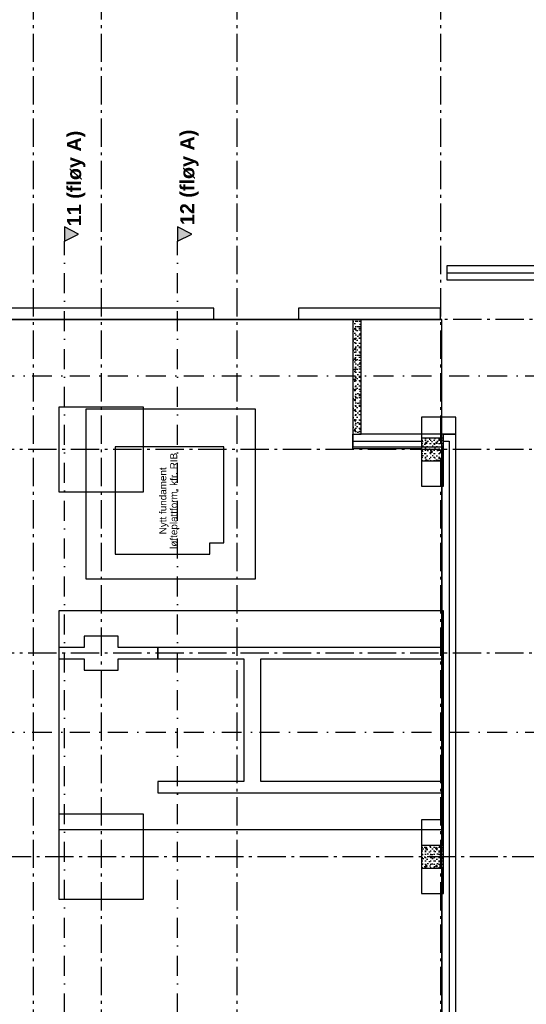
# Model space of a CAD drawing. Header units: millimetres. Extents: x -117798 to 93698, y -84437 to 74219.
# Tile 17 of 34: x -68912 to -59960, y -7426 to 9982. Entities that reach past the tile are written whole.
import ezdxf
from ezdxf.enums import TextEntityAlignment as Align

# ---------------------------------------------------------------- set-up
doc = ezdxf.new("R2010")
doc.units = ezdxf.units.MM
doc.header["$LTSCALE"] = 0.5
doc.header["$MEASUREMENT"] = 0
for name, pattern in [('Akselinje', [1500, 1000, -200, 100, -200]), ('PLINE', [0]), ('Prikk & stiplet', [1340.555525, 705.555534, -352.777767, 0, -282.222223])]:
    doc.linetypes.add(name, pattern=pattern)
for name, color, linetype in [('216- Direkte fundamentering', 7, 'Continuous'), ('216- Direkte fundamentering (Skravur)', 7, 'Continuous'), ('2314 Bærende yttervegger_ lettklinker', 7, 'Continuous'), ('252- Gulv på grunn_ bunnplate', 7, 'Continuous'), ('252- Gulv på grunn_ bunnplate(Nye konstruksjoner)', 7, 'Continuous'), ('82-- Modullinjer', 7, 'Continuous'), ('832- Tekst bygning(Nye konstruksjoner)', 7, 'Continuous'), ('852- Snittmarkør', 7, 'Continuous'), ('tiltaksgrense(Nye konstruksjoner)', 7, 'Continuous')]:
    doc.layers.add(name, color=color, linetype=linetype)
doc.styles.add('GENERATED_STYLE_1', font='arial.ttf')
doc.styles.add('GENERATED_STYLE_2', font='arial.ttf')
doc.linetypes.add('Tiltaksgrense', pattern='A,0,[1,A-2607.110 Plan Fundament1.Shx,S=4.761905,R=0,X=0,Y=0],-1200,0', length=1200)
pattern_1 = [(0, (0, 0), (0, 311.7692), [30, -150]), (0, (90, 155.9), (0, 311.7692), [30, -150]), (60, (0, 0), (-270, 155.8846), [30, -150]), (60, (180, 0), (-270, 155.8846), [30, -150]), (120, (30, 0), (270, 155.8846), [30, -150]), (120, (210, 0), (270, 155.8846), [30, -150]), (0, (0, 30), (0, 60), [0, -60, 0, -90]), (45, (30, 30), (-42.42641, 42.42641), [0, -45, 0, -75.000003])]

# ---------------------------------------------------------------- blocks, each defined once
blk = doc.blocks.new('Standard grid marker[7]', base_point=(93198, 4683))
at = {"layer": '82-- Modullinjer', "linetype": 'Akselinje'}
blk.add_line((92998, 4683), (-81321, 4683), dxfattribs=at)
at = {"layer": '82-- Modullinjer', "style": 'GENERATED_STYLE_1'}
for tag, p in [('AC_MarkerText_1_1', (-81899, 4643)), ('AC_MarkerText_1_0', (93320, 4643))]:
    blk.add_attdef(tag, text='', height=175, rotation=90, dxfattribs=at).set_placement(p, align=Align.TOP_CENTER)
blk = doc.blocks.new('Standard grid marker[11]', base_point=(-61478, 26434))
at = {"layer": '82-- Modullinjer', "linetype": 'Akselinje'}
blk.add_line((-61478, 26234), (-61478, -50174), dxfattribs=at)
at = {"layer": '82-- Modullinjer', "style": 'GENERATED_STYLE_1'}
for tag, p in [('AC_MarkerText_1_0', (-61606, 26644)), ('AC_MarkerText_1_1', (-61606, -50664))]:
    blk.add_attdef(tag, text='', height=175, rotation=90, dxfattribs=at).set_placement(p, align=Align.TOP_CENTER)
blk = doc.blocks.new('Standard grid marker[24]', base_point=(20739, -1217))
at = {"layer": '82-- Modullinjer', "linetype": 'Akselinje'}
blk.add_line((9739, -1217), (-70521, -1217), dxfattribs=at)
at = {"layer": '82-- Modullinjer', "style": 'GENERATED_STYLE_1'}
for tag, p in [('AC_MarkerText_1_1', (-81899, -1257)), ('AC_MarkerText_1_0', (20862, -1257))]:
    blk.add_attdef(tag, text='', height=175, rotation=90, dxfattribs=at).set_placement(p, align=Align.TOP_CENTER)
blk = doc.blocks.new('Standard grid marker[33]', base_point=(20739, -4817))
at = {"layer": '82-- Modullinjer', "linetype": 'Akselinje'}
blk.add_line((20539, -4817), (-81321, -4817), dxfattribs=at)
at = {"layer": '82-- Modullinjer', "style": 'GENERATED_STYLE_1'}
for tag, p in [('AC_MarkerText_1_1', (-81899, -4857)), ('AC_MarkerText_1_0', (20862, -4857))]:
    blk.add_attdef(tag, text='', height=175, rotation=90, dxfattribs=at).set_placement(p, align=Align.TOP_CENTER)
blk = doc.blocks.new('Standard grid marker[34]', base_point=(20739, 2383))
at = {"layer": '82-- Modullinjer', "linetype": 'Akselinje'}
blk.add_line((9739, 2383), (-70521, 2383), dxfattribs=at)
at = {"layer": '82-- Modullinjer', "style": 'GENERATED_STYLE_1'}
for tag, p in [('AC_MarkerText_1_1', (-81899, 2343)), ('AC_MarkerText_1_0', (20862, 2343))]:
    blk.add_attdef(tag, text='', height=175, rotation=90, dxfattribs=at).set_placement(p, align=Align.TOP_CENTER)
blk = doc.blocks.new('Standard grid marker[36]', base_point=(-68673, 26434))
at = {"layer": '82-- Modullinjer', "linetype": 'Akselinje'}
blk.add_line((-68673, 26234), (-68673, -50374), dxfattribs=at)
at = {"layer": '82-- Modullinjer', "style": 'GENERATED_STYLE_1'}
for tag, p in [('AC_MarkerText_1_0', (-68801, 26644)), ('AC_MarkerText_1_1', (-68801, -50864))]:
    blk.add_attdef(tag, text='', height=175, rotation=90, dxfattribs=at).set_placement(p, align=Align.TOP_CENTER)
blk = doc.blocks.new('Standard grid marker[37]', base_point=(-67473, 26434))
at = {"layer": '82-- Modullinjer', "linetype": 'Akselinje'}
blk.add_line((-67473, 26234), (-67473, -50374), dxfattribs=at)
at = {"layer": '82-- Modullinjer', "style": 'GENERATED_STYLE_1'}
for tag, p in [('AC_MarkerText_1_0', (-67601, 26644)), ('AC_MarkerText_1_1', (-67601, -50864))]:
    blk.add_attdef(tag, text='', height=175, rotation=90, dxfattribs=at).set_placement(p, align=Align.TOP_CENTER)
blk = doc.blocks.new('Standard grid marker[38]', base_point=(-65073, 26434))
at = {"layer": '82-- Modullinjer', "linetype": 'Akselinje'}
blk.add_line((-65073, 26234), (-65073, -50374), dxfattribs=at)
at = {"layer": '82-- Modullinjer', "style": 'GENERATED_STYLE_1'}
for tag, p in [('AC_MarkerText_1_0', (-65201, 26644)), ('AC_MarkerText_1_1', (-65201, -50864))]:
    blk.add_attdef(tag, text='', height=175, rotation=90, dxfattribs=at).set_placement(p, align=Align.TOP_CENTER)

msp = doc.modelspace()

# ---------------------------------------------------------------- hatches: boundary and pattern name
at = {"layer": '216- Direkte fundamentering (Skravur)', "linetype": 'Continuous'}
h = msp.add_hatch(dxfattribs=at)
h.set_pattern_fill('Betong_strukturell', color=256, style=0, pattern_type=2)
h.set_pattern_definition([(90, (0, 0), (-311.7692, 0), [30, -150]), (90, (-155.9, 90), (-311.7692, 0), [30, -150]), (150, (0, 0), (155.8846, 270), [30, -150]), (150, (1e-14, 180), (155.8846, 270), [30, -150]), (210, (2e-15, 30), (-155.8846, 270), [30, -150]), (210, (1e-14, 210), (-155.8846, 270), [30, -150]), (90, (-30, 2e-15), (-60, 0), [0, -60, 0, -90.000004]), (135, (-30, 30), (42.42641, 42.42641), [0, -45, 0, -75.000003])])
h.paths.add_polyline_path([(-62878.2, 2653.1), (-62878.2, 4683.1), (-63028.2, 4683.1), (-63028.2, 2653.1)])
h = msp.add_hatch(dxfattribs=at)
h.set_pattern_fill('Betong_strukturell', color=256, style=0, pattern_type=2)
h.set_pattern_definition(pattern_1)
h.paths.add_polyline_path([(-61423.2, 2183.1), (-61423.2, 2583.1), (-61813.2, 2583.1), (-61813.2, 2183.1)])
h = msp.add_hatch(dxfattribs=at)
h.set_pattern_fill('Betong_strukturell', color=256, style=0, pattern_type=2)
h.set_pattern_definition(pattern_1)
h.paths.add_polyline_path([(-61423.2, -5016.9), (-61423.2, -4616.9), (-61813.2, -4616.9), (-61813.2, -5016.9)])
at = {"layer": '852- Snittmarkør', "linetype": 'Continuous'}
for points in [[(-68123.2, 6318), (-68123.2, 6068), (-67873.2, 6193)], [(-66123.2, 6318), (-66123.2, 6068), (-65873.2, 6193)]]:
    msp.add_hatch(color=256, dxfattribs=at).paths.add_polyline_path(points)

# ---------------------------------------------------------------- linework, layer by layer
at = {"layer": '216- Direkte fundamentering', "linetype": 'PLINE'}
for p, q in [((-53254.6, 5503.1), (-61363.2, 5503.1)), ((-63028.2, 2653.1), (-62878.2, 2653.1)), ((-63028.2, 2653.1), (-62878.2, 2653.1)), ((-63028.2, 2533.1), (-62950.2, 2533.1)), ((-62950.2, 2533.1), (-61813.2, 2533.1)), ((-61423.2, 2533.1), (-61323.2, 2533.1)), ((-61323.2, 2533.1), (-61323.2, -15166.9))]:
    msp.add_line(p, q, dxfattribs=at)
at = {"layer": '216- Direkte fundamentering', "linetype": 'PLINE', "flags": 128}
for points in [[(-53254.6, 5633.1), (-61363.2, 5633.1)], [(-61363.2, 5633.1), (-61363.2, 5603.1)], [(-61363.2, 5603.1), (-61363.2, 5503.1)], [(-61363.2, 5503.1), (-61363.2, 5383.1)], [(-61363.2, 5383.1), (-53254.6, 5383.1)], [(-62878.2, 4683.1), (-63028.2, 4683.1)], [(-63028.2, 4683.1), (-63028.2, 2653.1)], [(-62878.2, 2653.1), (-62878.2, 4683.1)], [(-63028.2, 2533.1), (-63028.2, 2653.1)], [(-61323.2, 2653.1), (-62878.2, 2653.1)], [(-61203.2, 2653.1), (-61323.2, 2653.1)], [(-61203.2, -15286.9), (-61203.2, 2653.1)], [(-63028.2, 2433.1), (-63028.2, 2533.1)], [(-63028.2, 2403.1), (-63028.2, 2433.1)], [(-63028.2, 2403.1), (-61813.2, 2403.1)], [(-61453.2, 2183.1), (-61453.2, -4616.9)], [(-61423.2, -1116.9), (-66473.2, -1116.9)], [(-66473.2, -1116.9), (-66473.2, -1316.9)], [(-61423.2, -1316.9), (-61423.2, -1116.9)], [(-66473.2, -1316.9), (-64953.2, -1316.9)], [(-64953.2, -1316.9), (-64953.2, -3486.9)], [(-64653.2, -3486.9), (-64653.2, -1316.9)], [(-64653.2, -1316.9), (-61423.2, -1316.9)], [(-64953.2, -3486.9), (-66473.2, -3486.9)], [(-66473.2, -3486.9), (-66473.2, -3686.9)], [(-61423.2, -3486.9), (-64653.2, -3486.9)], [(-61423.2, -3686.9), (-61423.2, -3486.9)], [(-66473.2, -3686.9), (-61423.2, -3686.9)], [(-61453.2, -5016.9), (-61453.2, -8216.9)]]:
    msp.add_lwpolyline(points, dxfattribs=at)
for points in [[(-66723.2, 1633.1), (-66723.2, 3133.1), (-68223.2, 3133.1), (-68223.2, 1633.1)], [(-61423.2, 1733.1), (-61423.2, 2653.1), (-61203.2, 2653.1), (-61203.2, 2953.1), (-61813.2, 2953.1), (-61813.2, 1733.1)], [(-61423.2, 2183.1), (-61423.2, 2583.1), (-61813.2, 2583.1), (-61813.2, 2183.1)], [(-68223.2, -466.9), (-68223.2, -4336.9), (-61423.2, -4336.9), (-61423.2, -466.9)], [(-68223.2, -1116.9), (-68223.2, -1316.9), (-67773.2, -1316.9), (-67773.2, -1516.9), (-67173.2, -1516.9), (-67173.2, -1316.9), (-66473.2, -1316.9), (-66473.2, -1116.9), (-67173.2, -1116.9), (-67173.2, -916.9), (-67773.2, -916.9), (-67773.2, -1116.9)], [(-66723.2, -5566.9), (-66723.2, -4066.9), (-68223.2, -4066.9), (-68223.2, -5566.9)], [(-61423.2, -5466.9), (-61423.2, -4166.9), (-61813.2, -4166.9), (-61813.2, -5466.9)], [(-61423.2, -5016.9), (-61423.2, -4616.9), (-61813.2, -4616.9), (-61813.2, -5016.9)]]:
    msp.add_lwpolyline(points, close=True, dxfattribs=at)
at = {"layer": '2314 Bærende yttervegger_ lettklinker', "linetype": 'PLINE', "flags": 128}
for points in [[(-65483.2, 4883.1), (-75068.2, 4883.1)], [(-65483.2, 4683.1), (-65483.2, 4883.1)], [(-61478.2, 4883.1), (-63983.2, 4883.1)], [(-63983.2, 4883.1), (-63983.2, 4683.1)], [(-61478.2, 4683.1), (-61478.2, 4883.1)], [(-75068.2, 4683.1), (-65483.2, 4683.1)], [(-63983.2, 4683.1), (-61478.2, 4683.1)]]:
    msp.add_lwpolyline(points, dxfattribs=at)
at = {"layer": '252- Gulv på grunn_ bunnplate', "linetype": 'PLINE', "flags": 128}
msp.add_lwpolyline([(-77588.2, -14806.9), (-68568.2, -14806.9), (-68568.2, -25966.9), (-70173.2, -25966.9), (-70173.2, -26036.9), (-76388.2, -26036.9), (-76388.2, -28301.9), (-77438.2, -28301.9), (-77438.2, -28396.9), (-77588.2, -28396.9), (-77588.2, -31636.9), (-77438.2, -31636.9), (-77438.2, -31996.9), (-77588.2, -31996.9), (-77588.2, -35236.9), (-77438.2, -35236.9), (-77438.2, -35596.9), (-77588.2, -35596.9), (-77588.2, -38881.9), (-76368.2, -38881.9), (-76368.2, -43836.9), (-75018.2, -43836.9), (-75018.2, -45036.9), (-70983.2, -45036.9), (-70983.2, -43886.9), (-63503.2, -43886.9), (-63503.2, -43686.9), (-61453.2, -43686.9), (-61453.2, -41931.9), (-60453.2, -41931.9), (-60453.2, -41781.9), (-60303.2, -41781.9), (-60303.2, -37501.9), (-60453.2, -37501.9), (-60453.2, -37351.9), (-61453.2, -37351.9), (-61453.2, -35621.9), (-61683.2, -35621.9), (-61683.2, -35211.9), (-61453.2, -35211.9), (-61453.2, -32021.9), (-61683.2, -32021.9), (-61683.2, -31611.9), (-61453.2, -31611.9), (-61453.2, -28421.9), (-61683.2, -28421.9), (-61683.2, -28011.9), (-61453.2, -28011.9), (-61453.2, -26026.9), (-61683.2, -26026.9), (-61683.2, -25796.9), (-65003.2, -25796.9), (-65003.2, -15036.9), (-61453.2, -15036.9), (-61453.2, -6304.5), (-61453.2, 4683.1), (-74988.2, 4683.1), (-74988.2, 2613.1), (-74688.2, 2613.1), (-74688.2, 2153.1), (-74988.2, 2153.1), (-74988.2, -986.9), (-74688.2, -986.9), (-74688.2, -1446.9), (-74988.2, -1446.9), (-74988.2, -4586.9), (-74688.2, -4586.9), (-74688.2, -5046.9), (-74988.2, -5046.9), (-74988.2, -8186.9), (-74688.2, -8186.9), (-74688.2, -8646.9), (-74988.2, -8646.9), (-74988.2, -11786.9), (-74688.2, -11786.9), (-74688.2, -12246.9), (-75298.2, -12246.9), (-75298.2, -12101.9), (-77438.2, -12101.9), (-77438.2, -12196.9), (-77588.2, -12196.9)], close=True, dxfattribs=at)
msp.add_lwpolyline([(-64073.2, -11916.9), (-64073.2, -11866.9), (-69673.2, -11866.9), (-69673.2, -11941.9), (-75018.2, -11941.9), (-75018.2, -8616.9), (-74718.2, -8616.9), (-74718.2, -8216.9), (-75018.2, -8216.9), (-75018.2, -5016.9), (-74718.2, -5016.9), (-74718.2, -4616.9), (-75018.2, -4616.9), (-75018.2, -1416.9), (-74718.2, -1416.9), (-74718.2, -1016.9), (-75018.2, -1016.9), (-75018.2, 2183.1), (-74718.2, 2183.1), (-74718.2, 2583.1), (-75018.2, 2583.1), (-75018.2, 4683.1), (-63028.2, 4683.1), (-63028.2, 2433.1), (-61453.2, 2433.1), (-61453.2, -4616.9), (-61813.2, -4616.9), (-61813.2, -5016.9), (-61453.2, -5016.9), (-61453.2, -8216.9), (-61813.2, -8216.9), (-61813.2, -8616.9), (-61453.2, -8616.9), (-61453.2, -11816.9), (-61813.2, -11816.9), (-61813.2, -11916.9)], dxfattribs=at)
at = {"layer": '252- Gulv på grunn_ bunnplate(Nye konstruksjoner)', "linetype": 'PLINE', "flags": 128}
for points in [[(-65303.2, 2433.1), (-67223.2, 2433.1)], [(-67223.2, 2433.1), (-67223.2, 533.1)], [(-65303.2, 733.1), (-65303.2, 2433.1)], [(-65553.2, 533.1), (-65553.2, 733.1)], [(-65553.2, 733.1), (-65303.2, 733.1)], [(-67223.2, 533.1), (-65553.2, 533.1)]]:
    msp.add_lwpolyline(points, dxfattribs=at)
at = {"layer": '852- Snittmarkør', "linetype": 'Prikk & stiplet'}
for p, q in [((-68123.2, -49153.9), (-68123.2, 6068)), ((-66123.2, -49153.9), (-66123.2, 6068)), ((-80091.3, 3683.1), (-57251.3, 3683.1)), ((-80091.3, -2616.9), (-57251.3, -2616.9))]:
    msp.add_line(p, q, dxfattribs=at)
at = {"layer": '852- Snittmarkør', "linetype": 'PLINE', "flags": 128}
for points in [[(-68123.2, 6318), (-68123.2, 6068), (-67873.2, 6193)], [(-66123.2, 6318), (-66123.2, 6068), (-65873.2, 6193)]]:
    msp.add_lwpolyline(points, close=True, dxfattribs=at)
at = {"layer": 'tiltaksgrense(Nye konstruksjoner)', "linetype": 'Tiltaksgrense', "flags": 128}
msp.add_lwpolyline([(-64744.6, 98.1), (-64744.6, 3098.1), (-67744.6, 3098.1), (-67744.6, 98.1)], close=True, dxfattribs=at)

# ---------------------------------------------------------------- block references
at = {"layer": '82-- Modullinjer', "linetype": 'PLINE'}
for name, p in [('Standard grid marker[36]', (-68673.2, 26434.4)), ('Standard grid marker[37]', (-67473.2, 26434.4)), ('Standard grid marker[38]', (-65073.2, 26434.4)), ('Standard grid marker[11]', (-61478.2, 26434.4)), ('Standard grid marker[7]', (93197.6, 4683.1)), ('Standard grid marker[34]', (20739.5, 2383.1)), ('Standard grid marker[24]', (20739.5, -1216.9)), ('Standard grid marker[33]', (20739.5, -4816.9))]:
    msp.add_blockref(name, p, dxfattribs=at)

# ---------------------------------------------------------------- texts
at = {"layer": '832- Tekst bygning(Nye konstruksjoner)', "linetype": 'Continuous', "insert": (-66268.1, 1475.6), "char_height": 125, "attachment_point": 5, "rotation": 90, "line_spacing_factor": 0.921593, "style": 'GENERATED_STYLE_2'}
msp.add_mtext('\\A1;{\\pqc;\\fArial|b0|i0|c0|p0;\\W1.000000;Nytt fundament \\P\\pqc;\\fArial|b0|i0|c0|p0;\\W1.000000;l\\fArial|b0|i0|c0|p0;\\W1.000000;ø\\fArial|b0|i0|c0|p0;\\W1.000000;f\\fArial|b0|i0|c0|p0;\\W1.000000;teplattform, kfr. RIB}', dxfattribs=at)
at = {"layer": '852- Snittmarkør', "char_height": 250, "attachment_point": 9, "rotation": 90, "style": 'GENERATED_STYLE_1'}
for s, insert in [('\\A1;{\\pqr;\\pt0;\\fArial|b1|i0|c0|p0;\\W1.000000;11 (fløy A)}', (-67751, 8018.8)), ('\\A1;{\\pqr;\\pt0;\\fArial|b1|i0|c0|p0;\\W1.000000;12 (fløy A)}', (-65751, 8037.7))]:
    msp.add_mtext(s, dxfattribs=dict(at, insert=insert))

doc.saveas('drawing.dxf')
